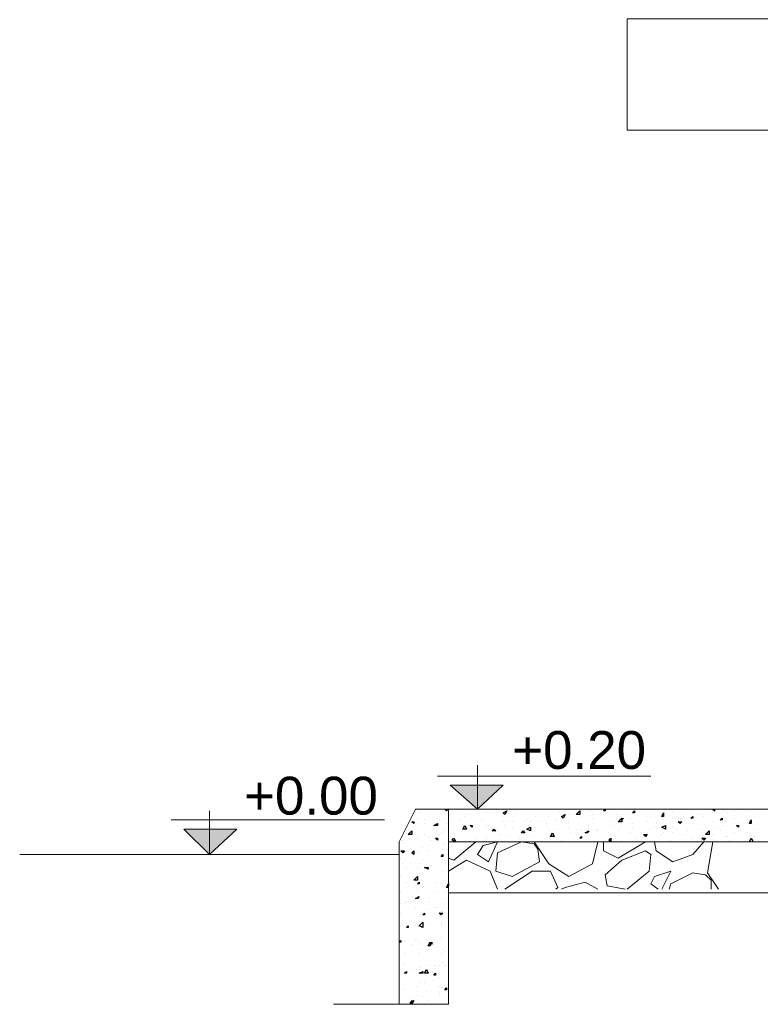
# Model space of a CAD drawing. Header units: metres. Extents: x 5.7 to 89.8, y 4 to 63.5.
# Tile 121 of 256: x 26.7 to 30.7, y 30 to 35.2. Entities that reach past the tile are written whole.
import ezdxf

# ---------------------------------------------------------------- set-up
doc = ezdxf.new("R2010")
doc.units = ezdxf.units.M
doc.header["$MEASUREMENT"] = 0
for name, color, linetype in [('PDF17_hatch', 7, 'Continuous'), ('PDF17_hatch-borshi', 7, 'Continuous'), ('PDF17_kaff', 7, 'Continuous'), ('PDF17_Text', 7, 'Continuous'), ('PDF17_textt', 7, 'Continuous'), ('PDF17_wall', 7, 'Continuous')]:
    doc.layers.add(name, color=color, linetype=linetype)
doc.styles.add('PDF Arial', font='arial.ttf')

msp = doc.modelspace()

# ---------------------------------------------------------------- linework, layer by layer
at = {"layer": 'PDF17_hatch', "lineweight": 25}
for points in [[(28.9835, 31.0767), (28.9835, 31.0767)], [(29.0124, 31.0767), (29.0028, 31.067), (28.9931, 31.0767), (29.0028, 31.0767)], [(29.3206, 31.0767), (29.3206, 31.0767)], [(29.7251, 31.0767), (29.7251, 31.0767)], [(29.9851, 31.0767), (29.9851, 31.0767)], [(30.0237, 31.0767), (30.0237, 31.0767)], [(30.3704, 31.0767), (30.3704, 31.0767)], [(30.4089, 31.0767), (30.4089, 31.0767)], [(30.4089, 31.0767), (30.4185, 31.067), (30.4185, 31.0767)], [(30.486, 31.0767), (30.486, 31.0767)], [(28.8487, 31.0285), (28.8487, 31.0285)], [(28.8583, 31.0574), (28.8583, 31.0574)], [(28.9546, 31.0285), (28.9546, 31.0285)], [(28.9931, 31.0285), (28.9931, 31.0285)], [(29.022, 31.0285), (29.022, 31.0285)], [(29.0991, 31.0381), (29.0991, 31.0381)], [(29.1087, 31.0478), (29.1087, 31.0478)], [(29.2146, 31.0574), (29.2146, 31.0574)], [(29.2339, 31.0574), (29.2339, 31.0574)], [(29.2917, 31.0574), (29.2917, 31.0574)], [(29.3687, 31.067), (29.3687, 31.067)], [(29.4747, 31.0381), (29.4747, 31.0381)], [(29.5421, 31.0381), (29.5421, 31.0381)], [(29.5999, 31.0574), (29.5999, 31.0574)], [(29.648, 31.0478), (29.648, 31.0478)], [(29.7155, 31.0381), (29.7155, 31.0381)], [(29.7636, 31.067), (29.7636, 31.067)], [(29.7732, 31.0478), (29.7732, 31.0478)], [(29.7732, 31.0285), (29.7732, 31.0285)], [(29.8503, 31.0574), (29.8503, 31.0574)], [(29.8985, 31.0478), (29.8985, 31.0478)], [(29.9755, 31.0285), (29.9755, 31.0285)], [(30.0814, 31.0381), (30.0814, 31.0381)], [(30.197, 31.0574), (30.197, 31.0574)], [(30.197, 31.0285), (30.197, 31.0285)], [(30.2548, 31.0381), (30.2548, 31.0381)], [(30.303, 31.067), (30.303, 31.067)], [(30.3319, 31.0478), (30.3319, 31.0478)], [(30.3608, 31.0381), (30.3608, 31.0381)], [(30.4667, 31.067), (30.4667, 31.067)], [(30.486, 31.0574), (30.486, 31.0574)], [(30.5245, 31.067), (30.5245, 31.067)], [(30.5245, 31.0285), (30.5245, 31.0285)], [(30.6015, 31.067), (30.6015, 31.067)], [(30.6304, 31.0381), (30.6304, 31.0381)], [(28.8294, 30.9996), (28.8294, 30.9996)], [(28.8872, 31.0189), (28.8872, 31.0189)], [(28.8872, 30.9996), (28.8872, 30.9996)], [(28.9642, 31.0189), (28.9642, 31.0189)], [(29.0028, 30.9996), (29.0028, 30.9996)], [(29.0702, 31.0189), (29.0702, 31.0189)], [(29.0991, 30.9707), (29.0991, 30.9707)], [(29.0991, 30.9707), (29.0991, 30.9707)], [(29.1183, 30.99), (29.1183, 30.99)], [(29.1761, 30.9707), (29.1761, 30.9707)], [(29.1857, 31.0189), (29.1857, 31.0189)], [(29.2146, 30.99), (29.2146, 30.99)], [(29.2243, 30.99), (29.2243, 30.99)], [(29.2339, 30.99), (29.2339, 30.99)], [(29.2339, 30.9804), (29.2339, 30.9804)], [(29.3013, 31.0093), (29.3013, 31.0093)], [(29.311, 30.99), (29.311, 30.99)], [(29.3206, 31.0093), (29.3206, 31.0093)], [(29.3495, 31.0093), (29.3495, 31.0093)], [(29.3495, 30.9804), (29.3495, 30.9804)], [(29.4169, 31.0093), (29.4169, 31.0093)], [(29.4265, 31.0189), (29.4265, 31.0189)], [(29.4458, 31.0093), (29.4458, 31.0093)], [(29.4651, 30.9804), (29.4651, 30.9804)], [(29.5036, 31.0093), (29.5036, 31.0093)], [(29.5325, 30.9996), (29.5325, 30.9996)], [(29.5325, 30.99), (29.5325, 30.99)], [(29.571, 30.9707), (29.571, 30.9707)], [(29.5806, 31.0189), (29.5806, 31.0189)], [(29.648, 31.0093), (29.648, 31.0093)], [(29.648, 30.9996), (29.648, 30.9996)], [(29.648, 30.9804), (29.648, 30.9804)], [(29.6866, 30.9707), (29.6866, 30.9707)], [(29.754, 30.99), (29.754, 30.99)], [(29.754, 30.99), (29.754, 30.99)], [(29.7925, 30.9707), (29.7925, 30.9707)], [(29.8696, 31.0093), (29.8696, 31.0093)], [(29.8696, 30.99), (29.8696, 30.99)], [(29.9273, 30.99), (29.9273, 30.99)], [(29.9851, 30.9996), (29.9851, 30.9996)], [(29.9851, 30.9804), (29.9851, 30.9804)], [(29.9851, 30.9804), (29.9851, 30.9804)], [(30.0622, 31.0093), (30.0622, 31.0093)], [(30.0814, 30.9707), (30.0814, 30.9707)], [(30.1007, 30.9804), (30.1007, 30.9804)], [(30.1103, 30.9996), (30.1103, 30.9996)], [(30.197, 30.9804), (30.197, 30.9804)], [(30.2163, 30.9707), (30.2163, 30.9707)], [(30.2355, 31.0189), (30.2355, 31.0189)], [(30.303, 30.9996), (30.303, 30.9996)], [(30.3319, 30.9707), (30.3319, 30.9707)], [(30.4089, 31.0093), (30.4089, 31.0093)], [(30.4185, 30.9804), (30.4185, 30.9804)], [(30.4667, 30.99), (30.4667, 30.99)], [(30.5437, 30.9996), (30.5437, 30.9996)], [(30.6304, 30.9707), (30.6304, 30.9707)], [(28.7716, 30.9322), (28.7716, 30.9322)], [(28.8005, 30.9226), (28.8005, 30.9226)], [(28.8487, 30.9226), (28.8487, 30.9226)], [(28.8872, 30.9418), (28.8872, 30.9418)], [(28.9064, 30.9322), (28.9064, 30.9322)], [(28.9642, 30.9418), (28.9642, 30.9418)], [(28.9739, 30.9515), (28.9739, 30.9515)], [(28.9931, 30.9611), (28.9931, 30.9611)], [(29.0413, 30.9515), (29.0413, 30.9515)], [(29.1569, 30.9226), (29.1569, 30.9226)], [(29.2146, 30.9226), (29.2146, 30.9226)], [(29.2821, 30.9418), (29.2821, 30.9418)], [(29.3206, 30.9322), (29.3206, 30.9322)], [(29.388, 30.9226), (29.388, 30.9226)], [(29.4073, 30.9611), (29.4073, 30.9611)], [(29.4265, 30.9515), (29.4265, 30.9515)], [(29.4458, 30.9322), (29.4458, 30.9322)], [(29.5228, 30.9418), (29.5228, 30.9418)], [(29.5421, 30.9611), (29.5421, 30.9611)], [(29.6577, 30.9515), (29.6577, 30.9515)], [(29.7155, 30.9611), (29.7155, 30.9611)], [(29.7347, 30.9322), (29.7347, 30.9322)], [(29.754, 30.9226), (29.754, 30.9226)], [(29.8021, 30.9611), (29.8021, 30.9611)], [(29.8599, 30.9515), (29.8599, 30.9515)], [(29.8696, 30.9418), (29.8696, 30.9418)], [(29.9177, 30.9611), (29.9177, 30.9611)], [(29.9755, 30.9515), (29.9755, 30.9515)], [(30.0044, 30.9226), (30.0044, 30.9226)], [(30.0333, 30.9515), (30.0333, 30.9515)], [(30.1392, 30.9418), (30.1392, 30.9418)], [(30.1489, 30.9515), (30.1489, 30.9515)], [(30.197, 30.9515), (30.197, 30.9515)], [(30.2644, 30.9418), (30.2644, 30.9418)], [(30.2741, 30.9611), (30.2741, 30.9611)], [(30.303, 30.9226), (30.303, 30.9226)], [(30.3704, 30.9418), (30.3704, 30.9418)], [(30.4089, 30.9418), (30.4089, 30.9418)], [(30.4474, 30.9611), (30.4474, 30.9611)], [(30.4763, 30.9322), (30.4763, 30.9322)], [(30.486, 30.9322), (30.486, 30.9322)], [(30.5245, 30.9515), (30.5245, 30.9515)], [(30.5534, 30.9611), (30.5534, 30.9611)], [(30.6015, 30.9515), (30.6015, 30.9515)], [(30.6015, 30.9322), (30.6015, 30.9322)], [(30.6015, 30.9033), (30.6112, 30.9226), (30.6208, 30.9033)], [(30.6304, 30.9322), (30.6304, 30.9322)], [(28.7716, 30.9129), (28.7716, 30.9129)], [(28.8775, 30.8744), (28.8775, 30.8744)], [(28.9064, 30.884), (28.9064, 30.884)], [(28.9161, 30.9129), (28.9161, 30.9129)], [(28.9835, 30.8648), (28.9835, 30.8648)], [(28.9931, 30.8937), (28.9931, 30.8937)], [(29.0316, 30.9129), (29.0316, 30.9129)], [(29.1472, 30.9033), (29.1472, 30.9033)], [(29.2628, 30.9033), (29.2628, 30.9033)], [(29.2628, 30.9033), (29.2628, 30.9033)], [(29.6095, 30.9129), (29.6095, 30.9129)], [(29.648, 30.9033), (29.648, 30.9033)], [(29.8696, 30.9033), (29.8696, 30.9033)], [(29.9273, 30.9129), (29.9273, 30.9129)], [(30.0237, 30.9033), (30.0237, 30.9033)], [(30.0237, 30.9033), (30.0237, 30.9033)], [(30.1874, 30.9129), (30.1874, 30.9129)], [(30.3511, 30.9129), (30.3511, 30.9129)], [(30.4956, 30.9129), (30.4956, 30.9129)], [(30.6497, 30.9129), (30.6497, 30.9129)], [(28.762, 30.8166), (28.762, 30.8166)], [(28.7716, 30.8552), (28.7716, 30.8552)], [(28.7812, 30.8552), (28.7812, 30.8552)], [(28.8487, 30.8455), (28.8487, 30.8455)], [(28.9064, 30.8552), (28.9064, 30.8552)], [(28.9835, 30.8166), (28.9835, 30.8166)], [(28.7716, 30.7877), (28.7716, 30.7877)], [(28.7909, 30.7685), (28.7909, 30.7685)], [(28.8101, 30.7877), (28.8101, 30.7877)], [(28.8487, 30.7685), (28.8487, 30.7685)], [(28.8583, 30.7877), (28.8583, 30.7877)], [(28.8775, 30.807), (28.8775, 30.807)], [(28.8775, 30.807), (28.8775, 30.807)], [(28.9161, 30.7781), (28.9161, 30.7781)], [(28.9257, 30.7781), (28.9257, 30.7781)], [(28.9835, 30.807), (28.9835, 30.807)], [(28.9931, 30.807), (28.9931, 30.807)], [(28.762, 30.7203), (28.762, 30.7203)], [(28.8775, 30.7299), (28.8775, 30.7299)], [(28.9835, 30.7492), (28.9835, 30.7492)], [(29.0124, 30.7203), (29.0124, 30.7203)], [(28.7909, 30.6914), (28.7909, 30.6914)], [(28.8294, 30.7011), (28.8294, 30.7011)], [(28.8775, 30.7011), (28.8775, 30.7011)], [(28.8775, 30.6625), (28.8775, 30.6625)], [(28.945, 30.6914), (28.945, 30.6914)], [(28.9739, 30.6818), (28.9739, 30.6818)], [(28.9835, 30.6722), (28.9835, 30.6722)], [(29.0124, 30.6625), (29.0028, 30.6625), (29.0124, 30.6818), (29.0124, 30.6722)], [(28.762, 30.6433), (28.762, 30.6433)], [(28.8198, 30.6144), (28.8198, 30.6144)], [(28.8487, 30.6529), (28.8487, 30.6529)], [(28.9064, 30.6047), (28.9064, 30.6047)], [(28.9546, 30.6336), (28.9546, 30.6336)], [(28.9835, 30.6047), (28.9835, 30.6047)], [(29.0028, 30.6433), (29.0028, 30.6433)], [(28.762, 30.5758), (28.762, 30.5758)], [(28.7812, 30.5855), (28.7812, 30.5855)], [(28.7909, 30.5855), (28.7909, 30.5855)], [(28.839, 30.5566), (28.839, 30.5566)], [(28.8679, 30.5855), (28.8679, 30.5855)], [(28.9064, 30.5855), (28.9064, 30.5855)], [(28.945, 30.5566), (28.945, 30.5566)], [(28.9546, 30.5566), (28.9546, 30.5566)], [(28.762, 30.5277), (28.762, 30.5277)], [(28.8583, 30.5084), (28.8583, 30.5084)], [(28.8679, 30.5181), (28.8679, 30.5181)], [(28.8968, 30.547), (28.8968, 30.547)], [(28.9739, 30.5373), (28.9739, 30.5373)], [(28.9835, 30.5373), (28.9835, 30.5373)], [(28.7523, 30.4988), (28.7523, 30.4988)], [(28.839, 30.4603), (28.839, 30.4603)], [(28.8583, 30.4795), (28.8583, 30.4795)], [(28.8679, 30.4506), (28.8679, 30.4506)], [(28.8968, 30.4699), (28.8968, 30.4699)], [(28.9739, 30.4795), (28.9739, 30.4795)], [(28.9739, 30.4699), (28.9739, 30.4699)], [(28.9739, 30.4603), (28.9739, 30.4603)], [(28.7523, 30.4314), (28.7523, 30.4314)], [(28.9739, 30.4025), (28.9739, 30.4025)], [(28.7812, 30.3832), (28.7812, 30.3832)], [(28.8198, 30.364), (28.8198, 30.364)], [(28.839, 30.3832), (28.839, 30.3832)], [(28.8487, 30.3832), (28.8487, 30.3832)], [(28.8583, 30.3736), (28.8583, 30.3736)], [(28.9161, 30.3929), (28.9161, 30.3929)], [(28.9353, 30.364), (28.9353, 30.364)], [(28.9739, 30.3929), (28.9739, 30.3929)], [(28.7812, 30.3158), (28.7812, 30.3158)], [(28.7812, 30.3062), (28.7812, 30.3062)], [(28.8583, 30.3158), (28.8583, 30.3158)], [(28.8583, 30.3062), (28.8583, 30.3062)], [(28.8679, 30.3351), (28.8679, 30.3351)], [(28.9064, 30.3351), (28.9064, 30.3351)], [(28.9739, 30.3158), (28.9739, 30.3158)], [(28.9835, 30.3351), (28.9835, 30.3351)], [(28.9931, 30.3254), (28.9931, 30.3254)], [(28.7812, 30.258), (28.7812, 30.258)], [(28.8968, 30.2484), (28.8968, 30.2484)], [(28.945, 30.2484), (28.945, 30.2484)], [(28.9642, 30.2484), (28.9642, 30.2484)], [(28.9835, 30.2677), (28.9835, 30.2677)], [(28.9931, 30.2484), (28.9931, 30.2484)], [(29.0028, 30.2484), (29.0028, 30.2484)], [(28.8101, 30.2291), (28.8101, 30.2291)], [(28.8583, 30.2388), (28.8583, 30.2388)], [(28.8583, 30.2291), (28.8583, 30.2291)], [(28.8487, 30.1424), (28.8487, 30.1424)], [(28.8583, 30.1617), (28.8583, 30.1617)], [(28.8872, 30.1617), (28.8872, 30.1617)], [(28.9353, 30.1713), (28.9353, 30.1713)], [(28.9642, 30.181), (28.9642, 30.181)], [(28.9642, 30.1424), (28.9642, 30.1424)], [(28.7812, 30.1232), (28.7812, 30.1232)], [(28.8487, 30.1136), (28.8487, 30.1136)], [(28.8487, 30.0943), (28.8487, 30.0943)], [(28.8968, 30.1136), (28.8968, 30.1136)], [(28.9642, 30.1039), (28.9642, 30.1039)], [(28.9642, 30.0943), (28.9642, 30.0943)], [(28.9739, 30.1328), (28.9739, 30.1328)], [(29.0124, 30.1136), (29.0124, 30.1136)], [(28.7812, 30.0461), (28.7812, 30.0461)], [(28.8294, 30.075), (28.8294, 30.075)], [(28.8775, 30.0847), (28.8775, 30.0847)], [(28.9064, 30.0654), (28.9064, 30.0654)], [(28.9739, 30.0461), (28.9739, 30.0461)], [(28.9739, 30.0461), (28.9739, 30.0461)]]:
    msp.add_lwpolyline(points, dxfattribs=at)
for points in [[(29.8407, 31.0767), (29.8407, 31.067), (29.831, 31.067)], [(29.3206, 31.067), (29.311, 31.0478), (29.3013, 31.0574)], [(29.6288, 31.0478), (29.6192, 31.0285), (29.6095, 31.0381)], [(29.7058, 31.0478), (29.6866, 31.0478), (29.7058, 31.067)], [(29.9273, 31.0093), (29.9081, 31.0093), (29.9273, 31.0285)], [(29.937, 31.0285), (29.9273, 31.0189), (29.9177, 31.0189)], [(29.9948, 31.067), (29.9948, 31.0574), (29.9851, 31.0574)], [(30.1489, 31.0574), (30.1489, 31.0381), (30.1392, 31.0381)], [(30.303, 31.0381), (30.303, 31.0285), (30.2933, 31.0285)], [(30.4571, 31.0285), (30.4571, 31.0189), (30.4474, 31.0189)], [(28.8294, 31.0093), (28.8294, 30.9996), (28.8198, 31.0093)], [(28.9546, 30.9996), (28.9546, 30.99), (28.9353, 30.99)], [(29.0991, 30.99), (29.1087, 30.9707), (29.0894, 30.9707)], [(29.1376, 30.99), (29.1376, 30.9804), (29.128, 30.99)], [(29.2532, 30.9707), (29.2628, 30.9611), (29.2435, 30.9611)], [(29.4458, 30.9804), (29.4458, 30.9611), (29.4265, 30.9707)], [(30.1585, 30.9707), (30.1392, 30.9804), (30.1585, 30.99)], [(30.2452, 31.0093), (30.2355, 30.9996), (30.2259, 31.0093)], [(30.5437, 30.99), (30.5437, 30.9804), (30.5341, 30.99)], [(30.6112, 31.0189), (30.6112, 30.9996), (30.6015, 30.9996)], [(28.8005, 30.9418), (28.8198, 30.9611), (28.8198, 30.9418)], [(28.9546, 30.9226), (28.9546, 30.9129), (28.945, 30.9226)], [(29.0509, 30.9033), (29.0316, 30.9129), (29.0413, 30.9226)], [(29.4073, 30.9611), (29.4169, 30.9515), (29.3976, 30.9515)], [(29.5614, 30.9515), (29.571, 30.9322), (29.5517, 30.9322)], [(29.7155, 30.9322), (29.7155, 30.9226), (29.7058, 30.9226)], [(29.754, 30.9611), (29.7444, 30.9515), (29.7347, 30.9515)], [(29.8696, 30.9226), (29.8696, 30.9033), (29.8599, 30.9129)], [(30.0622, 30.9418), (30.0526, 30.9322), (30.0429, 30.9418)], [(30.3704, 30.9226), (30.3608, 30.9129), (30.3511, 30.9226)], [(30.3896, 30.9418), (30.3704, 30.9418), (30.3896, 30.9611)], [(28.7812, 30.8552), (28.7716, 30.8455), (28.762, 30.8552)], [(28.8294, 30.8552), (28.8294, 30.8359), (28.8198, 30.8455)], [(28.9835, 30.8359), (28.9835, 30.8263), (28.9739, 30.8263)], [(28.9064, 30.7685), (28.9064, 30.7588), (28.8872, 30.7685)], [(28.8487, 30.7011), (28.8294, 30.7011), (28.8487, 30.7203)], [(28.8583, 30.6914), (28.8583, 30.6818), (28.8487, 30.6818)], [(28.8583, 30.6144), (28.8487, 30.6047), (28.839, 30.6047)], [(28.8872, 30.5277), (28.8872, 30.5181), (28.8775, 30.5181)], [(28.9835, 30.5277), (28.9739, 30.5181), (28.9642, 30.5277)], [(28.8005, 30.4603), (28.8005, 30.4506), (28.7909, 30.4506)], [(28.8775, 30.4506), (28.8583, 30.4603), (28.8775, 30.4795)], [(28.762, 30.3832), (28.762, 30.3736), (28.7523, 30.3736)], [(28.9161, 30.3736), (28.9161, 30.3543), (28.9064, 30.3543)], [(28.9257, 30.3736), (28.9257, 30.364), (28.9161, 30.364)], [(28.7909, 30.2195), (28.7909, 30.2099), (28.7812, 30.2099)], [(28.8775, 30.2195), (28.8775, 30.2099), (28.8583, 30.2099)], [(28.9064, 30.2099), (28.8872, 30.2099), (28.8968, 30.2291)], [(28.945, 30.2099), (28.945, 30.2002), (28.9353, 30.2002)], [(29.0028, 30.1328), (29.0028, 30.1232), (28.9931, 30.1232)], [(28.8198, 30.0654), (28.8198, 30.0461), (28.8101, 30.0461)], [(28.8294, 30.0654), (28.8198, 30.0461), (28.8101, 30.0558)]]:
    msp.add_lwpolyline(points, close=True, dxfattribs=at)
at = {"layer": 'PDF17_hatch-borshi', "lineweight": 18}
for points in [[(29.1569, 30.9033), (29.0413, 30.807), (29.0124, 30.8166)], [(29.1569, 30.9033), (29.1569, 30.9033)], [(29.4651, 30.9033), (29.5421, 30.7877), (29.648, 30.7203), (29.7732, 30.7877), (29.8021, 30.9033)], [(29.4651, 30.9033), (29.4651, 30.9033)], [(30.0526, 30.9033), (29.9081, 30.8166), (29.831, 30.8552), (29.831, 30.9033)], [(30.0526, 30.9033), (30.0526, 30.9033)], [(30.1007, 30.9033), (30.1103, 30.8552), (30.197, 30.7974), (30.303, 30.8359), (30.3608, 30.9033)], [(30.4089, 30.9033), (30.38, 30.7396), (30.4378, 30.6529)], [(29.9466, 30.6529), (29.8503, 30.6722), (29.8407, 30.7299), (29.9273, 30.807), (30.0526, 30.8552), (30.0814, 30.8359), (30.0718, 30.7492), (29.9562, 30.6529)], [(29.2724, 30.6529), (29.2339, 30.7492), (29.1087, 30.807), (29.0124, 30.7492)], [(29.311, 30.6529), (29.4554, 30.7492), (29.5517, 30.7492), (29.5903, 30.6625), (29.5806, 30.6529)], [(30.1392, 30.6529), (30.1874, 30.7492), (30.1007, 30.7203), (30.0814, 30.6818), (30.12, 30.6529)], [(30.3993, 30.6529), (30.3993, 30.7011), (30.3704, 30.7299), (30.303, 30.7396), (30.1874, 30.6818), (30.1778, 30.6529)], [(29.6095, 30.6529), (29.6288, 30.6625), (29.7347, 30.6914), (29.8021, 30.6529)], [(29.311, 30.6529), (29.311, 30.6529)]]:
    msp.add_lwpolyline(points, dxfattribs=at)
for points in [[(29.1954, 30.884), (29.1665, 30.8359), (29.2243, 30.7974), (29.2724, 30.9033)], [(29.4651, 30.8937), (29.3976, 30.9033), (29.2724, 30.8455), (29.2628, 30.7492), (29.3495, 30.7203), (29.4939, 30.7974), (29.4843, 30.8648)]]:
    msp.add_lwpolyline(points, close=True, dxfattribs=at)
at = {"layer": 'PDF17_kaff', "lineweight": 20}
for points in [[(29.0124, 31.0767), (29.0124, 30.0461), (28.7523, 30.0461), (28.7523, 30.9033), (28.839, 31.0767), (31.3239, 31.0767)], [(31.372, 30.9033), (29.0124, 30.9033)], [(26.7491, 30.8359), (28.7523, 30.8359)], [(30.8038, 30.6336), (29.0124, 30.6336)], [(28.7523, 30.0461), (28.4056, 30.0461)]]:
    msp.add_lwpolyline(points, dxfattribs=at)
at = {"layer": 'PDF17_textt', "lineweight": 20}
for points in [[(29.1665, 31.3078), (29.1665, 31.0767), (29.022, 31.2019), (29.3013, 31.2019), (29.1665, 31.0767)], [(28.9546, 31.25), (30.0814, 31.25)], [(27.7507, 31.067), (27.7507, 30.8359), (27.6159, 30.9707), (27.8952, 30.9707), (27.7507, 30.8359)], [(27.5484, 31.0189), (28.6753, 31.0189)]]:
    msp.add_lwpolyline(points, dxfattribs=at)
at = {"layer": 'PDF17_textt', "transparency": 33554559}
for points in [[(29.022, 31.2019), (29.1665, 31.2019), (29.1665, 31.0767)], [(29.1665, 31.2019), (29.1665, 31.0767), (29.3013, 31.2019)], [(27.6159, 30.9707), (27.7507, 30.9707), (27.7507, 30.8359)], [(27.7507, 30.9707), (27.7507, 30.8359), (27.8952, 30.9707)]]:
    msp.add_solid(points, dxfattribs=at)
at = {"layer": 'PDF17_wall', "lineweight": 18}
msp.add_lwpolyline([(31.3239, 34.6595), (29.9562, 34.6595), (29.9562, 35.247), (31.3239, 35.247)], dxfattribs=at)

# ---------------------------------------------------------------- texts
at = {"layer": 'PDF17_Text', "char_height": 0.19993, "attachment_point": 7, "style": 'PDF Arial'}
for s, insert in [('+0.20', (29.3495, 31.2852)), ('+0.00', (27.9337, 31.0444))]:
    msp.add_mtext(s, dxfattribs=dict(at, insert=insert))

doc.saveas('drawing.dxf')
